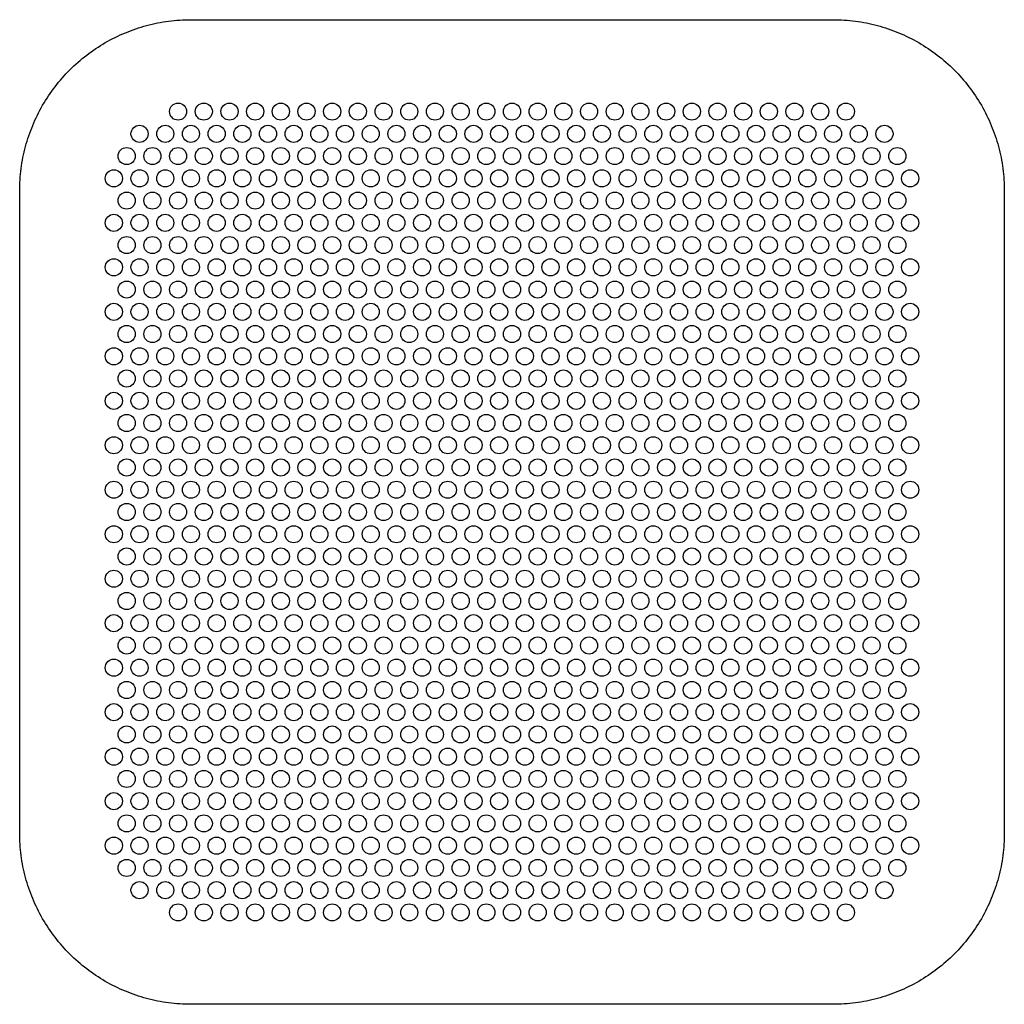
# Model space of a CAD drawing. Header units: millimetres. Extents: x -23 to 23, y -23 to 23.
import ezdxf

# ---------------------------------------------------------------- set-up
doc = ezdxf.new("R2010")
doc.units = ezdxf.units.MM
doc.layers.add('CUT_HOLES', color=7, linetype='Continuous')
doc.layers.add('CUT_OUTER', color=7, linetype='Continuous')

msp = doc.modelspace()

# ---------------------------------------------------------------- linework, layer by layer
at = {"layer": 'CUT_HOLES'}
for centre in [(-15.6, 18.706), (-14.4, 18.706), (-13.2, 18.706), (-12, 18.706), (-10.8, 18.706), (-9.6, 18.706), (-8.4, 18.706), (-7.2, 18.706), (-6, 18.706), (-4.8, 18.706), (-3.6, 18.706), (-2.4, 18.706), (-1.2, 18.706), (0, 18.706), (1.2, 18.706), (2.4, 18.706), (3.6, 18.706), (4.8, 18.706), (6, 18.706), (7.2, 18.706), (8.4, 18.706), (9.6, 18.706), (10.8, 18.706), (12, 18.706), (13.2, 18.706), (14.4, 18.706), (15.6, 18.706), (-17.4, 17.667), (-16.2, 17.667), (-15, 17.667), (-13.8, 17.667), (-12.6, 17.667), (-11.4, 17.667), (-10.2, 17.667), (-9, 17.667), (-7.8, 17.667), (-6.6, 17.667), (-5.4, 17.667), (-4.2, 17.667), (-3, 17.667), (-1.8, 17.667), (-0.6, 17.667), (0.6, 17.667), (1.8, 17.667), (3, 17.667), (4.2, 17.667), (5.4, 17.667), (6.6, 17.667), (7.8, 17.667), (9, 17.667), (10.2, 17.667), (11.4, 17.667), (12.6, 17.667), (13.8, 17.667), (15, 17.667), (16.2, 17.667), (17.4, 17.667), (-18, 16.628), (-16.8, 16.628), (-15.6, 16.628), (-14.4, 16.628), (-13.2, 16.628), (-12, 16.628), (-10.8, 16.628), (-9.6, 16.628), (-8.4, 16.628), (-7.2, 16.628), (-6, 16.628), (-4.8, 16.628), (-3.6, 16.628), (-2.4, 16.628), (-1.2, 16.628), (0, 16.628), (1.2, 16.628), (2.4, 16.628), (3.6, 16.628), (4.8, 16.628), (6, 16.628), (7.2, 16.628), (8.4, 16.628), (9.6, 16.628), (10.8, 16.628), (12, 16.628), (13.2, 16.628), (14.4, 16.628), (15.6, 16.628), (16.8, 16.628), (18, 16.628), (-18.6, 15.588), (-17.4, 15.588), (-16.2, 15.588), (-15, 15.588), (-13.8, 15.588), (-12.6, 15.588), (-11.4, 15.588), (-10.2, 15.588), (-9, 15.588), (-7.8, 15.588), (-6.6, 15.588), (-5.4, 15.588), (-4.2, 15.588), (-3, 15.588), (-1.8, 15.588), (-0.6, 15.588), (0.6, 15.588), (1.8, 15.588), (3, 15.588), (4.2, 15.588), (5.4, 15.588), (6.6, 15.588), (7.8, 15.588), (9, 15.588), (10.2, 15.588), (11.4, 15.588), (12.6, 15.588), (13.8, 15.588), (15, 15.588), (16.2, 15.588), (17.4, 15.588), (18.6, 15.588), (-18, 14.549), (-16.8, 14.549), (-15.6, 14.549), (-14.4, 14.549), (-13.2, 14.549), (-12, 14.549), (-10.8, 14.549), (-9.6, 14.549), (-8.4, 14.549), (-7.2, 14.549), (-6, 14.549), (-4.8, 14.549), (-3.6, 14.549), (-2.4, 14.549), (-1.2, 14.549), (0, 14.549), (1.2, 14.549), (2.4, 14.549), (3.6, 14.549), (4.8, 14.549), (6, 14.549), (7.2, 14.549), (8.4, 14.549), (9.6, 14.549), (10.8, 14.549), (12, 14.549), (13.2, 14.549), (14.4, 14.549), (15.6, 14.549), (16.8, 14.549), (18, 14.549), (-18.6, 13.51), (-17.4, 13.51), (-16.2, 13.51), (-15, 13.51), (-13.8, 13.51), (-12.6, 13.51), (-11.4, 13.51), (-10.2, 13.51), (-9, 13.51), (-7.8, 13.51), (-6.6, 13.51), (-5.4, 13.51), (-4.2, 13.51), (-3, 13.51), (-1.8, 13.51), (-0.6, 13.51), (0.6, 13.51), (1.8, 13.51), (3, 13.51), (4.2, 13.51), (5.4, 13.51), (6.6, 13.51), (7.8, 13.51), (9, 13.51), (10.2, 13.51), (11.4, 13.51), (12.6, 13.51), (13.8, 13.51), (15, 13.51), (16.2, 13.51), (17.4, 13.51), (18.6, 13.51), (-18, 12.471), (-16.8, 12.471), (-15.6, 12.471), (-14.4, 12.471), (-13.2, 12.471), (-12, 12.471), (-10.8, 12.471), (-9.6, 12.471), (-8.4, 12.471), (-7.2, 12.471), (-6, 12.471), (-4.8, 12.471), (-3.6, 12.471), (-2.4, 12.471), (-1.2, 12.471), (0, 12.471), (1.2, 12.471), (2.4, 12.471), (3.6, 12.471), (4.8, 12.471), (6, 12.471), (7.2, 12.471), (8.4, 12.471), (9.6, 12.471), (10.8, 12.471), (12, 12.471), (13.2, 12.471), (14.4, 12.471), (15.6, 12.471), (16.8, 12.471), (18, 12.471), (-18.6, 11.432), (-17.4, 11.432), (-16.2, 11.432), (-15, 11.432), (-13.8, 11.432), (-12.6, 11.432), (-11.4, 11.432), (-10.2, 11.432), (-9, 11.432), (-7.8, 11.432), (-6.6, 11.432), (-5.4, 11.432), (-4.2, 11.432), (-3, 11.432), (-1.8, 11.432), (-0.6, 11.432), (0.6, 11.432), (1.8, 11.432), (3, 11.432), (4.2, 11.432), (5.4, 11.432), (6.6, 11.432), (7.8, 11.432), (9, 11.432), (10.2, 11.432), (11.4, 11.432), (12.6, 11.432), (13.8, 11.432), (15, 11.432), (16.2, 11.432), (17.4, 11.432), (18.6, 11.432), (-18, 10.392), (-16.8, 10.392), (-15.6, 10.392), (-14.4, 10.392), (-13.2, 10.392), (-12, 10.392), (-10.8, 10.392), (-9.6, 10.392), (-8.4, 10.392), (-7.2, 10.392), (-6, 10.392), (-4.8, 10.392), (-3.6, 10.392), (-2.4, 10.392), (-1.2, 10.392), (0, 10.392), (1.2, 10.392), (2.4, 10.392), (3.6, 10.392), (4.8, 10.392), (6, 10.392), (7.2, 10.392), (8.4, 10.392), (9.6, 10.392), (10.8, 10.392), (12, 10.392), (13.2, 10.392), (14.4, 10.392), (15.6, 10.392), (16.8, 10.392), (18, 10.392), (-18.6, 9.353), (-17.4, 9.353), (-16.2, 9.353), (-15, 9.353), (-13.8, 9.353), (-12.6, 9.353), (-11.4, 9.353), (-10.2, 9.353), (-9, 9.353), (-7.8, 9.353), (-6.6, 9.353), (-5.4, 9.353), (-4.2, 9.353), (-3, 9.353), (-1.8, 9.353), (-0.6, 9.353), (0.6, 9.353), (1.8, 9.353), (3, 9.353), (4.2, 9.353), (5.4, 9.353), (6.6, 9.353), (7.8, 9.353), (9, 9.353), (10.2, 9.353), (11.4, 9.353), (12.6, 9.353), (13.8, 9.353), (15, 9.353), (16.2, 9.353), (17.4, 9.353), (18.6, 9.353), (-18, 8.314), (-16.8, 8.314), (-15.6, 8.314), (-14.4, 8.314), (-13.2, 8.314), (-12, 8.314), (-10.8, 8.314), (-9.6, 8.314), (-8.4, 8.314), (-7.2, 8.314), (-6, 8.314), (-4.8, 8.314), (-3.6, 8.314), (-2.4, 8.314), (-1.2, 8.314), (0, 8.314), (1.2, 8.314), (2.4, 8.314), (3.6, 8.314), (4.8, 8.314), (6, 8.314), (7.2, 8.314), (8.4, 8.314), (9.6, 8.314), (10.8, 8.314), (12, 8.314), (13.2, 8.314), (14.4, 8.314), (15.6, 8.314), (16.8, 8.314), (18, 8.314), (-18.6, 7.275), (-17.4, 7.275), (-16.2, 7.275), (-15, 7.275), (-13.8, 7.275), (-12.6, 7.275), (-11.4, 7.275), (-10.2, 7.275), (-9, 7.275), (-7.8, 7.275), (-6.6, 7.275), (-5.4, 7.275), (-4.2, 7.275), (-3, 7.275), (-1.8, 7.275), (-0.6, 7.275), (0.6, 7.275), (1.8, 7.275), (3, 7.275), (4.2, 7.275), (5.4, 7.275), (6.6, 7.275), (7.8, 7.275), (9, 7.275), (10.2, 7.275), (11.4, 7.275), (12.6, 7.275), (13.8, 7.275), (15, 7.275), (16.2, 7.275), (17.4, 7.275), (18.6, 7.275), (-18, 6.235), (-16.8, 6.235), (-15.6, 6.235), (-14.4, 6.235), (-13.2, 6.235), (-12, 6.235), (-10.8, 6.235), (-9.6, 6.235), (-8.4, 6.235), (-7.2, 6.235), (-6, 6.235), (-4.8, 6.235), (-3.6, 6.235), (-2.4, 6.235), (-1.2, 6.235), (0, 6.235), (1.2, 6.235), (2.4, 6.235), (3.6, 6.235), (4.8, 6.235), (6, 6.235), (7.2, 6.235), (8.4, 6.235), (9.6, 6.235), (10.8, 6.235), (12, 6.235), (13.2, 6.235), (14.4, 6.235), (15.6, 6.235), (16.8, 6.235), (18, 6.235), (-18.6, 5.196), (-17.4, 5.196), (-16.2, 5.196), (-15, 5.196), (-13.8, 5.196), (-12.6, 5.196), (-11.4, 5.196), (-10.2, 5.196), (-9, 5.196), (-7.8, 5.196), (-6.6, 5.196), (-5.4, 5.196), (-4.2, 5.196), (-3, 5.196), (-1.8, 5.196), (-0.6, 5.196), (0.6, 5.196), (1.8, 5.196), (3, 5.196), (4.2, 5.196), (5.4, 5.196), (6.6, 5.196), (7.8, 5.196), (9, 5.196), (10.2, 5.196), (11.4, 5.196), (12.6, 5.196), (13.8, 5.196), (15, 5.196), (16.2, 5.196), (17.4, 5.196), (18.6, 5.196), (-18, 4.157), (-16.8, 4.157), (-15.6, 4.157), (-14.4, 4.157), (-13.2, 4.157), (-12, 4.157), (-10.8, 4.157), (-9.6, 4.157), (-8.4, 4.157), (-7.2, 4.157), (-6, 4.157), (-4.8, 4.157), (-3.6, 4.157), (-2.4, 4.157), (-1.2, 4.157), (0, 4.157), (1.2, 4.157), (2.4, 4.157), (3.6, 4.157), (4.8, 4.157), (6, 4.157), (7.2, 4.157), (8.4, 4.157), (9.6, 4.157), (10.8, 4.157), (12, 4.157), (13.2, 4.157), (14.4, 4.157), (15.6, 4.157), (16.8, 4.157), (18, 4.157), (-18.6, 3.118), (-17.4, 3.118), (-16.2, 3.118), (-15, 3.118), (-13.8, 3.118), (-12.6, 3.118), (-11.4, 3.118), (-10.2, 3.118), (-9, 3.118), (-7.8, 3.118), (-6.6, 3.118), (-5.4, 3.118), (-4.2, 3.118), (-3, 3.118), (-1.8, 3.118), (-0.6, 3.118), (0.6, 3.118), (1.8, 3.118), (3, 3.118), (4.2, 3.118), (5.4, 3.118), (6.6, 3.118), (7.8, 3.118), (9, 3.118), (10.2, 3.118), (11.4, 3.118), (12.6, 3.118), (13.8, 3.118), (15, 3.118), (16.2, 3.118), (17.4, 3.118), (18.6, 3.118), (-18, 2.078), (-16.8, 2.078), (-15.6, 2.078), (-14.4, 2.078), (-13.2, 2.078), (-12, 2.078), (-10.8, 2.078), (-9.6, 2.078), (-8.4, 2.078), (-7.2, 2.078), (-6, 2.078), (-4.8, 2.078), (-3.6, 2.078), (-2.4, 2.078), (-1.2, 2.078), (0, 2.078), (1.2, 2.078), (2.4, 2.078), (3.6, 2.078), (4.8, 2.078), (6, 2.078), (7.2, 2.078), (8.4, 2.078), (9.6, 2.078), (10.8, 2.078), (12, 2.078), (13.2, 2.078), (14.4, 2.078), (15.6, 2.078), (16.8, 2.078), (18, 2.078), (-18.6, 1.039), (-17.4, 1.039), (-16.2, 1.039), (-15, 1.039), (-13.8, 1.039), (-12.6, 1.039), (-11.4, 1.039), (-10.2, 1.039), (-9, 1.039), (-7.8, 1.039), (-6.6, 1.039), (-5.4, 1.039), (-4.2, 1.039), (-3, 1.039), (-1.8, 1.039), (-0.6, 1.039), (0.6, 1.039), (1.8, 1.039), (3, 1.039), (4.2, 1.039), (5.4, 1.039), (6.6, 1.039), (7.8, 1.039), (9, 1.039), (10.2, 1.039), (11.4, 1.039), (12.6, 1.039), (13.8, 1.039), (15, 1.039), (16.2, 1.039), (17.4, 1.039), (18.6, 1.039), (-18, 0), (-16.8, 0), (-15.6, 0), (-14.4, 0), (-13.2, 0), (-12, 0), (-10.8, 0), (-9.6, 0), (-8.4, 0), (-7.2, 0), (-6, 0), (-4.8, 0), (-3.6, 0), (-2.4, 0), (-1.2, 0), (0, 0), (1.2, 0), (2.4, 0), (3.6, 0), (4.8, 0), (6, 0), (7.2, 0), (8.4, 0), (9.6, 0), (10.8, 0), (12, 0), (13.2, 0), (14.4, 0), (15.6, 0), (16.8, 0), (18, 0), (-18.6, -1.039), (-17.4, -1.039), (-16.2, -1.039), (-15, -1.039), (-13.8, -1.039), (-12.6, -1.039), (-11.4, -1.039), (-10.2, -1.039), (-9, -1.039), (-7.8, -1.039), (-6.6, -1.039), (-5.4, -1.039), (-4.2, -1.039), (-3, -1.039), (-1.8, -1.039), (-0.6, -1.039), (0.6, -1.039), (1.8, -1.039), (3, -1.039), (4.2, -1.039), (5.4, -1.039), (6.6, -1.039), (7.8, -1.039), (9, -1.039), (10.2, -1.039), (11.4, -1.039), (12.6, -1.039), (13.8, -1.039), (15, -1.039), (16.2, -1.039), (17.4, -1.039), (18.6, -1.039), (-18, -2.078), (-16.8, -2.078), (-15.6, -2.078), (-14.4, -2.078), (-13.2, -2.078), (-12, -2.078), (-10.8, -2.078), (-9.6, -2.078), (-8.4, -2.078), (-7.2, -2.078), (-6, -2.078), (-4.8, -2.078), (-3.6, -2.078), (-2.4, -2.078), (-1.2, -2.078), (0, -2.078), (1.2, -2.078), (2.4, -2.078), (3.6, -2.078), (4.8, -2.078), (6, -2.078), (7.2, -2.078), (8.4, -2.078), (9.6, -2.078), (10.8, -2.078), (12, -2.078), (13.2, -2.078), (14.4, -2.078), (15.6, -2.078), (16.8, -2.078), (18, -2.078), (-18.6, -3.118), (-17.4, -3.118), (-16.2, -3.118), (-15, -3.118), (-13.8, -3.118), (-12.6, -3.118), (-11.4, -3.118), (-10.2, -3.118), (-9, -3.118), (-7.8, -3.118), (-6.6, -3.118), (-5.4, -3.118), (-4.2, -3.118), (-3, -3.118), (-1.8, -3.118), (-0.6, -3.118), (0.6, -3.118), (1.8, -3.118), (3, -3.118), (4.2, -3.118), (5.4, -3.118), (6.6, -3.118), (7.8, -3.118), (9, -3.118), (10.2, -3.118), (11.4, -3.118), (12.6, -3.118), (13.8, -3.118), (15, -3.118), (16.2, -3.118), (17.4, -3.118), (18.6, -3.118), (-18, -4.157), (-16.8, -4.157), (-15.6, -4.157), (-14.4, -4.157), (-13.2, -4.157), (-12, -4.157), (-10.8, -4.157), (-9.6, -4.157), (-8.4, -4.157), (-7.2, -4.157), (-6, -4.157), (-4.8, -4.157), (-3.6, -4.157), (-2.4, -4.157), (-1.2, -4.157), (0, -4.157), (1.2, -4.157), (2.4, -4.157), (3.6, -4.157), (4.8, -4.157), (6, -4.157), (7.2, -4.157), (8.4, -4.157), (9.6, -4.157), (10.8, -4.157), (12, -4.157), (13.2, -4.157), (14.4, -4.157), (15.6, -4.157), (16.8, -4.157), (18, -4.157), (-18.6, -5.196), (-17.4, -5.196), (-16.2, -5.196), (-15, -5.196), (-13.8, -5.196), (-12.6, -5.196), (-11.4, -5.196), (-10.2, -5.196), (-9, -5.196), (-7.8, -5.196), (-6.6, -5.196), (-5.4, -5.196), (-4.2, -5.196), (-3, -5.196), (-1.8, -5.196), (-0.6, -5.196), (0.6, -5.196), (1.8, -5.196), (3, -5.196), (4.2, -5.196), (5.4, -5.196), (6.6, -5.196), (7.8, -5.196), (9, -5.196), (10.2, -5.196), (11.4, -5.196), (12.6, -5.196), (13.8, -5.196), (15, -5.196), (16.2, -5.196), (17.4, -5.196), (18.6, -5.196), (-18, -6.235), (-16.8, -6.235), (-15.6, -6.235), (-14.4, -6.235), (-13.2, -6.235), (-12, -6.235), (-10.8, -6.235), (-9.6, -6.235), (-8.4, -6.235), (-7.2, -6.235), (-6, -6.235), (-4.8, -6.235), (-3.6, -6.235), (-2.4, -6.235), (-1.2, -6.235), (0, -6.235), (1.2, -6.235), (2.4, -6.235), (3.6, -6.235), (4.8, -6.235), (6, -6.235), (7.2, -6.235), (8.4, -6.235), (9.6, -6.235), (10.8, -6.235), (12, -6.235), (13.2, -6.235), (14.4, -6.235), (15.6, -6.235), (16.8, -6.235), (18, -6.235), (-18.6, -7.275), (-17.4, -7.275), (-16.2, -7.275), (-15, -7.275), (-13.8, -7.275), (-12.6, -7.275), (-11.4, -7.275), (-10.2, -7.275), (-9, -7.275), (-7.8, -7.275), (-6.6, -7.275), (-5.4, -7.275), (-4.2, -7.275), (-3, -7.275), (-1.8, -7.275), (-0.6, -7.275), (0.6, -7.275), (1.8, -7.275), (3, -7.275), (4.2, -7.275), (5.4, -7.275), (6.6, -7.275), (7.8, -7.275), (9, -7.275), (10.2, -7.275), (11.4, -7.275), (12.6, -7.275), (13.8, -7.275), (15, -7.275), (16.2, -7.275), (17.4, -7.275), (18.6, -7.275), (-18, -8.314), (-16.8, -8.314), (-15.6, -8.314), (-14.4, -8.314), (-13.2, -8.314), (-12, -8.314), (-10.8, -8.314), (-9.6, -8.314), (-8.4, -8.314), (-7.2, -8.314), (-6, -8.314), (-4.8, -8.314), (-3.6, -8.314), (-2.4, -8.314), (-1.2, -8.314), (0, -8.314), (1.2, -8.314), (2.4, -8.314), (3.6, -8.314), (4.8, -8.314), (6, -8.314), (7.2, -8.314), (8.4, -8.314), (9.6, -8.314), (10.8, -8.314), (12, -8.314), (13.2, -8.314), (14.4, -8.314), (15.6, -8.314), (16.8, -8.314), (18, -8.314), (-18.6, -9.353), (-17.4, -9.353), (-16.2, -9.353), (-15, -9.353), (-13.8, -9.353), (-12.6, -9.353), (-11.4, -9.353), (-10.2, -9.353), (-9, -9.353), (-7.8, -9.353), (-6.6, -9.353), (-5.4, -9.353), (-4.2, -9.353), (-3, -9.353), (-1.8, -9.353), (-0.6, -9.353), (0.6, -9.353), (1.8, -9.353), (3, -9.353), (4.2, -9.353), (5.4, -9.353), (6.6, -9.353), (7.8, -9.353), (9, -9.353), (10.2, -9.353), (11.4, -9.353), (12.6, -9.353), (13.8, -9.353), (15, -9.353), (16.2, -9.353), (17.4, -9.353), (18.6, -9.353), (-18, -10.392), (-16.8, -10.392), (-15.6, -10.392), (-14.4, -10.392), (-13.2, -10.392), (-12, -10.392), (-10.8, -10.392), (-9.6, -10.392), (-8.4, -10.392), (-7.2, -10.392), (-6, -10.392), (-4.8, -10.392), (-3.6, -10.392), (-2.4, -10.392), (-1.2, -10.392), (0, -10.392), (1.2, -10.392), (2.4, -10.392), (3.6, -10.392), (4.8, -10.392), (6, -10.392), (7.2, -10.392), (8.4, -10.392), (9.6, -10.392), (10.8, -10.392), (12, -10.392), (13.2, -10.392), (14.4, -10.392), (15.6, -10.392), (16.8, -10.392), (18, -10.392), (-18.6, -11.432), (-17.4, -11.432), (-16.2, -11.432), (-15, -11.432), (-13.8, -11.432), (-12.6, -11.432), (-11.4, -11.432), (-10.2, -11.432), (-9, -11.432), (-7.8, -11.432), (-6.6, -11.432), (-5.4, -11.432), (-4.2, -11.432), (-3, -11.432), (-1.8, -11.432), (-0.6, -11.432), (0.6, -11.432), (1.8, -11.432), (3, -11.432), (4.2, -11.432), (5.4, -11.432), (6.6, -11.432), (7.8, -11.432), (9, -11.432), (10.2, -11.432), (11.4, -11.432), (12.6, -11.432), (13.8, -11.432), (15, -11.432), (16.2, -11.432), (17.4, -11.432), (18.6, -11.432), (-18, -12.471), (-16.8, -12.471), (-15.6, -12.471), (-14.4, -12.471), (-13.2, -12.471), (-12, -12.471), (-10.8, -12.471), (-9.6, -12.471), (-8.4, -12.471), (-7.2, -12.471), (-6, -12.471), (-4.8, -12.471), (-3.6, -12.471), (-2.4, -12.471), (-1.2, -12.471), (0, -12.471), (1.2, -12.471), (2.4, -12.471), (3.6, -12.471), (4.8, -12.471), (6, -12.471), (7.2, -12.471), (8.4, -12.471), (9.6, -12.471), (10.8, -12.471), (12, -12.471), (13.2, -12.471), (14.4, -12.471), (15.6, -12.471), (16.8, -12.471), (18, -12.471), (-18.6, -13.51), (-17.4, -13.51), (-16.2, -13.51), (-15, -13.51), (-13.8, -13.51), (-12.6, -13.51), (-11.4, -13.51), (-10.2, -13.51), (-9, -13.51), (-7.8, -13.51), (-6.6, -13.51), (-5.4, -13.51), (-4.2, -13.51), (-3, -13.51), (-1.8, -13.51), (-0.6, -13.51), (0.6, -13.51), (1.8, -13.51), (3, -13.51), (4.2, -13.51), (5.4, -13.51), (6.6, -13.51), (7.8, -13.51), (9, -13.51), (10.2, -13.51), (11.4, -13.51), (12.6, -13.51), (13.8, -13.51), (15, -13.51), (16.2, -13.51), (17.4, -13.51), (18.6, -13.51), (-18, -14.549), (-16.8, -14.549), (-15.6, -14.549), (-14.4, -14.549), (-13.2, -14.549), (-12, -14.549), (-10.8, -14.549), (-9.6, -14.549), (-8.4, -14.549), (-7.2, -14.549), (-6, -14.549), (-4.8, -14.549), (-3.6, -14.549), (-2.4, -14.549), (-1.2, -14.549), (0, -14.549), (1.2, -14.549), (2.4, -14.549), (3.6, -14.549), (4.8, -14.549), (6, -14.549), (7.2, -14.549), (8.4, -14.549), (9.6, -14.549), (10.8, -14.549), (12, -14.549), (13.2, -14.549), (14.4, -14.549), (15.6, -14.549), (16.8, -14.549), (18, -14.549), (-18.6, -15.588), (-17.4, -15.588), (-16.2, -15.588), (-15, -15.588), (-13.8, -15.588), (-12.6, -15.588), (-11.4, -15.588), (-10.2, -15.588), (-9, -15.588), (-7.8, -15.588), (-6.6, -15.588), (-5.4, -15.588), (-4.2, -15.588), (-3, -15.588), (-1.8, -15.588), (-0.6, -15.588), (0.6, -15.588), (1.8, -15.588), (3, -15.588), (4.2, -15.588), (5.4, -15.588), (6.6, -15.588), (7.8, -15.588), (9, -15.588), (10.2, -15.588), (11.4, -15.588), (12.6, -15.588), (13.8, -15.588), (15, -15.588), (16.2, -15.588), (17.4, -15.588), (18.6, -15.588), (-18, -16.628), (-16.8, -16.628), (-15.6, -16.628), (-14.4, -16.628), (-13.2, -16.628), (-12, -16.628), (-10.8, -16.628), (-9.6, -16.628), (-8.4, -16.628), (-7.2, -16.628), (-6, -16.628), (-4.8, -16.628), (-3.6, -16.628), (-2.4, -16.628), (-1.2, -16.628), (0, -16.628), (1.2, -16.628), (2.4, -16.628), (3.6, -16.628), (4.8, -16.628), (6, -16.628), (7.2, -16.628), (8.4, -16.628), (9.6, -16.628), (10.8, -16.628), (12, -16.628), (13.2, -16.628), (14.4, -16.628), (15.6, -16.628), (16.8, -16.628), (18, -16.628), (-17.4, -17.667), (-16.2, -17.667), (-15, -17.667), (-13.8, -17.667), (-12.6, -17.667), (-11.4, -17.667), (-10.2, -17.667), (-9, -17.667), (-7.8, -17.667), (-6.6, -17.667), (-5.4, -17.667), (-4.2, -17.667), (-3, -17.667), (-1.8, -17.667), (-0.6, -17.667), (0.6, -17.667), (1.8, -17.667), (3, -17.667), (4.2, -17.667), (5.4, -17.667), (6.6, -17.667), (7.8, -17.667), (9, -17.667), (10.2, -17.667), (11.4, -17.667), (12.6, -17.667), (13.8, -17.667), (15, -17.667), (16.2, -17.667), (17.4, -17.667), (-15.6, -18.706), (-14.4, -18.706), (-13.2, -18.706), (-12, -18.706), (-10.8, -18.706), (-9.6, -18.706), (-8.4, -18.706), (-7.2, -18.706), (-6, -18.706), (-4.8, -18.706), (-3.6, -18.706), (-2.4, -18.706), (-1.2, -18.706), (0, -18.706), (1.2, -18.706), (2.4, -18.706), (3.6, -18.706), (4.8, -18.706), (6, -18.706), (7.2, -18.706), (8.4, -18.706), (9.6, -18.706), (10.8, -18.706), (12, -18.706), (13.2, -18.706), (14.4, -18.706), (15.6, -18.706)]:
    msp.add_circle(centre, 0.4, dxfattribs=at)
at = {"layer": 'CUT_OUTER'}
msp.add_lwpolyline([(15, -23), (-15, -23), (-15.131, -22.999), (-15.262, -22.996), (-15.393, -22.99), (-15.523, -22.983), (-15.654, -22.973), (-15.784, -22.961), (-15.914, -22.948), (-16.044, -22.932), (-16.174, -22.913), (-16.303, -22.893), (-16.432, -22.871), (-16.561, -22.846), (-16.689, -22.82), (-16.817, -22.791), (-16.944, -22.76), (-17.071, -22.727), (-17.197, -22.692), (-17.322, -22.656), (-17.447, -22.617), (-17.572, -22.575), (-17.695, -22.532), (-17.818, -22.487), (-17.94, -22.44), (-18.061, -22.391), (-18.182, -22.34), (-18.302, -22.287), (-18.42, -22.232), (-18.538, -22.175), (-18.655, -22.116), (-18.771, -22.055), (-18.886, -21.993), (-19, -21.928), (-19.113, -21.862), (-19.225, -21.794), (-19.335, -21.724), (-19.445, -21.652), (-19.553, -21.578), (-19.66, -21.503), (-19.766, -21.426), (-19.87, -21.347), (-19.973, -21.266), (-20.075, -21.184), (-20.176, -21.1), (-20.275, -21.015), (-20.372, -20.928), (-20.469, -20.839), (-20.564, -20.749), (-20.657, -20.657), (-20.749, -20.564), (-20.839, -20.469), (-20.928, -20.372), (-21.015, -20.275), (-21.1, -20.176), (-21.184, -20.075), (-21.266, -19.973), (-21.347, -19.87), (-21.426, -19.766), (-21.503, -19.66), (-21.578, -19.553), (-21.652, -19.445), (-21.724, -19.335), (-21.794, -19.225), (-21.862, -19.113), (-21.928, -19), (-21.993, -18.886), (-22.055, -18.771), (-22.116, -18.655), (-22.175, -18.538), (-22.232, -18.42), (-22.287, -18.302), (-22.34, -18.182), (-22.391, -18.061), (-22.44, -17.94), (-22.487, -17.818), (-22.532, -17.695), (-22.575, -17.572), (-22.617, -17.447), (-22.656, -17.322), (-22.692, -17.197), (-22.727, -17.071), (-22.76, -16.944), (-22.791, -16.817), (-22.82, -16.689), (-22.846, -16.561), (-22.871, -16.432), (-22.893, -16.303), (-22.913, -16.174), (-22.932, -16.044), (-22.948, -15.914), (-22.961, -15.784), (-22.973, -15.654), (-22.983, -15.523), (-22.99, -15.393), (-22.996, -15.262), (-22.999, -15.131), (-23, -15), (-23, 15), (-22.999, 15.131), (-22.996, 15.262), (-22.99, 15.393), (-22.983, 15.523), (-22.973, 15.654), (-22.961, 15.784), (-22.948, 15.914), (-22.932, 16.044), (-22.913, 16.174), (-22.893, 16.303), (-22.871, 16.432), (-22.846, 16.561), (-22.82, 16.689), (-22.791, 16.817), (-22.76, 16.944), (-22.727, 17.071), (-22.692, 17.197), (-22.656, 17.322), (-22.617, 17.447), (-22.575, 17.572), (-22.532, 17.695), (-22.487, 17.818), (-22.44, 17.94), (-22.391, 18.061), (-22.34, 18.182), (-22.287, 18.302), (-22.232, 18.42), (-22.175, 18.538), (-22.116, 18.655), (-22.055, 18.771), (-21.993, 18.886), (-21.928, 19), (-21.862, 19.113), (-21.794, 19.225), (-21.724, 19.335), (-21.652, 19.445), (-21.578, 19.553), (-21.503, 19.66), (-21.426, 19.766), (-21.347, 19.87), (-21.266, 19.973), (-21.184, 20.075), (-21.1, 20.176), (-21.015, 20.275), (-20.928, 20.372), (-20.839, 20.469), (-20.749, 20.564), (-20.657, 20.657), (-20.564, 20.749), (-20.469, 20.839), (-20.372, 20.928), (-20.275, 21.015), (-20.176, 21.1), (-20.075, 21.184), (-19.973, 21.266), (-19.87, 21.347), (-19.766, 21.426), (-19.66, 21.503), (-19.553, 21.578), (-19.445, 21.652), (-19.335, 21.724), (-19.225, 21.794), (-19.113, 21.862), (-19, 21.928), (-18.886, 21.993), (-18.771, 22.055), (-18.655, 22.116), (-18.538, 22.175), (-18.42, 22.232), (-18.302, 22.287), (-18.182, 22.34), (-18.061, 22.391), (-17.94, 22.44), (-17.818, 22.487), (-17.695, 22.532), (-17.572, 22.575), (-17.447, 22.617), (-17.322, 22.656), (-17.197, 22.692), (-17.071, 22.727), (-16.944, 22.76), (-16.817, 22.791), (-16.689, 22.82), (-16.561, 22.846), (-16.432, 22.871), (-16.303, 22.893), (-16.174, 22.913), (-16.044, 22.932), (-15.914, 22.948), (-15.784, 22.961), (-15.654, 22.973), (-15.523, 22.983), (-15.393, 22.99), (-15.262, 22.996), (-15.131, 22.999), (-15, 23), (15, 23), (15.131, 22.999), (15.262, 22.996), (15.393, 22.99), (15.523, 22.983), (15.654, 22.973), (15.784, 22.961), (15.914, 22.948), (16.044, 22.932), (16.174, 22.913), (16.303, 22.893), (16.432, 22.871), (16.561, 22.846), (16.689, 22.82), (16.817, 22.791), (16.944, 22.76), (17.071, 22.727), (17.197, 22.692), (17.322, 22.656), (17.447, 22.617), (17.572, 22.575), (17.695, 22.532), (17.818, 22.487), (17.94, 22.44), (18.061, 22.391), (18.182, 22.34), (18.302, 22.287), (18.42, 22.232), (18.538, 22.175), (18.655, 22.116), (18.771, 22.055), (18.886, 21.993), (19, 21.928), (19.113, 21.862), (19.225, 21.794), (19.335, 21.724), (19.445, 21.652), (19.553, 21.578), (19.66, 21.503), (19.766, 21.426), (19.87, 21.347), (19.973, 21.266), (20.075, 21.184), (20.176, 21.1), (20.275, 21.015), (20.372, 20.928), (20.469, 20.839), (20.564, 20.749), (20.657, 20.657), (20.749, 20.564), (20.839, 20.469), (20.928, 20.372), (21.015, 20.275), (21.1, 20.176), (21.184, 20.075), (21.266, 19.973), (21.347, 19.87), (21.426, 19.766), (21.503, 19.66), (21.578, 19.553), (21.652, 19.445), (21.724, 19.335), (21.794, 19.225), (21.862, 19.113), (21.928, 19), (21.993, 18.886), (22.055, 18.771), (22.116, 18.655), (22.175, 18.538), (22.232, 18.42), (22.287, 18.302), (22.34, 18.182), (22.391, 18.061), (22.44, 17.94), (22.487, 17.818), (22.532, 17.695), (22.575, 17.572), (22.617, 17.447), (22.656, 17.322), (22.692, 17.197), (22.727, 17.071), (22.76, 16.944), (22.791, 16.817), (22.82, 16.689), (22.846, 16.561), (22.871, 16.432), (22.893, 16.303), (22.913, 16.174), (22.932, 16.044), (22.948, 15.914), (22.961, 15.784), (22.973, 15.654), (22.983, 15.523), (22.99, 15.393), (22.996, 15.262), (22.999, 15.131), (23, 15), (23, -15), (22.999, -15.131), (22.996, -15.262), (22.99, -15.393), (22.983, -15.523), (22.973, -15.654), (22.961, -15.784), (22.948, -15.914), (22.932, -16.044), (22.913, -16.174), (22.893, -16.303), (22.871, -16.432), (22.846, -16.561), (22.82, -16.689), (22.791, -16.817), (22.76, -16.944), (22.727, -17.071), (22.692, -17.197), (22.656, -17.322), (22.617, -17.447), (22.575, -17.572), (22.532, -17.695), (22.487, -17.818), (22.44, -17.94), (22.391, -18.061), (22.34, -18.182), (22.287, -18.302), (22.232, -18.42), (22.175, -18.538), (22.116, -18.655), (22.055, -18.771), (21.993, -18.886), (21.928, -19), (21.862, -19.113), (21.794, -19.225), (21.724, -19.335), (21.652, -19.445), (21.578, -19.553), (21.503, -19.66), (21.426, -19.766), (21.347, -19.87), (21.266, -19.973), (21.184, -20.075), (21.1, -20.176), (21.015, -20.275), (20.928, -20.372), (20.839, -20.469), (20.749, -20.564), (20.657, -20.657), (20.564, -20.749), (20.469, -20.839), (20.372, -20.928), (20.275, -21.015), (20.176, -21.1), (20.075, -21.184), (19.973, -21.266), (19.87, -21.347), (19.766, -21.426), (19.66, -21.503), (19.553, -21.578), (19.445, -21.652), (19.335, -21.724), (19.225, -21.794), (19.113, -21.862), (19, -21.928), (18.886, -21.993), (18.771, -22.055), (18.655, -22.116), (18.538, -22.175), (18.42, -22.232), (18.302, -22.287), (18.182, -22.34), (18.061, -22.391), (17.94, -22.44), (17.818, -22.487), (17.695, -22.532), (17.572, -22.575), (17.447, -22.617), (17.322, -22.656), (17.197, -22.692), (17.071, -22.727), (16.944, -22.76), (16.817, -22.791), (16.689, -22.82), (16.561, -22.846), (16.432, -22.871), (16.303, -22.893), (16.174, -22.913), (16.044, -22.932), (15.914, -22.948), (15.784, -22.961), (15.654, -22.973), (15.523, -22.983), (15.393, -22.99), (15.262, -22.996), (15.131, -22.999)], close=True, dxfattribs=at)

doc.saveas('drawing.dxf')
